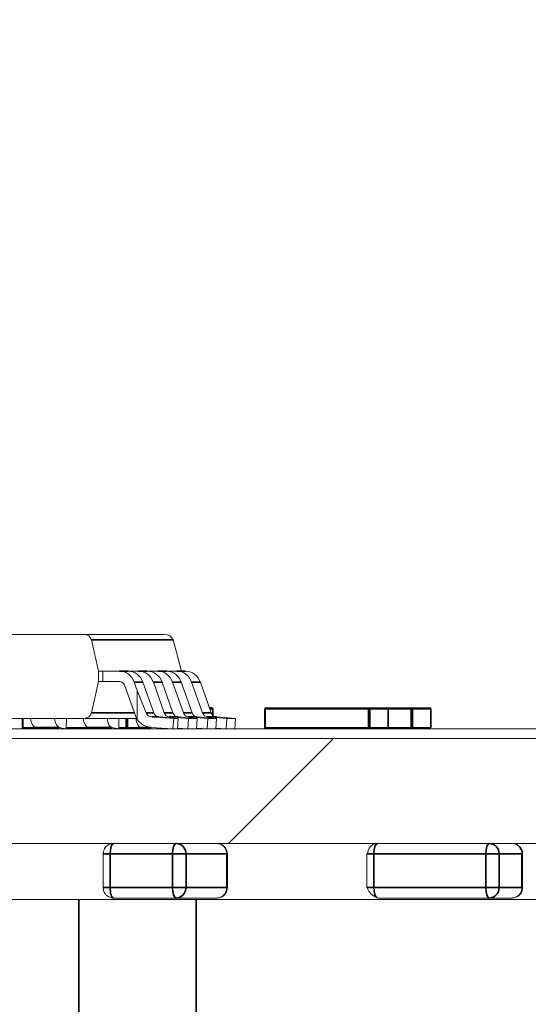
# Model space of a CAD drawing. Header units: millimetres. Extents: x 4 to 1188, y 1 to 840.
# Tile 162 of 256: x 709.05 to 710.09, y 493.4 to 495.41. Entities that reach past the tile are written whole.
import ezdxf

# ---------------------------------------------------------------- set-up
doc = ezdxf.new("R2010")
doc.units = ezdxf.units.MM
doc.layers.add('1', color=7, linetype='Continuous')
doc.styles.add('Arial Unicode MS', font='Arial Unicode MS')
doc.dimstyles.get("Standard").update_dxf_attribs({"dimtxt": 0.18, "dimasz": 0.18, "dimexe": 0.18, "dimexo": 0.0625, "dimgap": 0.09, "dimtad": 0, "dimtih": 1, "dimtoh": 1, "dimdec": 4, "dimzin": 0, "dimdsep": 46, "dimtxsty": 'Standard', "dimcen": 0.09, "dimadec": 0, "dimazin": 0, "dimtfac": 1, "dimtdec": 4, "dimtofl": 0, "dimtmove": 0, "dimatfit": 3, "dimfxl": 0, "dimtolj": 1, "dimtzin": 0, "dimarcsym": 0})

# ---------------------------------------------------------------- blocks, each defined once
blk = doc.blocks.new('_U46')
at = {"layer": '1', "color": 18, "lineweight": 35}
for p, q in [((686.8981, 499.3819), (667.741, 499.3819)), ((669.741, 499.3819), (669.741, 485.8009)), ((715.2372, 485.8009), (667.741, 485.8009))]:
    blk.add_line(p, q, dxfattribs=at)
at = {"layer": '1', "color": 18, "lineweight": 70}
for points in [[(669.741, 499.3819), (670.5169, 495.8819), (668.9651, 495.8819)], [(669.741, 485.8009), (668.9651, 489.3009), (670.5169, 489.3009)]]:
    blk.add_solid(points, dxfattribs=at)
at = {"layer": '1', "color": 18, "linetype": 'Continuous', "lineweight": 13, "insert": (669.2881, 490.5456), "char_height": 3, "attachment_point": 7, "rotation": 90, "line_spacing_factor": 1.047437, "style": 'Arial Unicode MS'}
blk.add_mtext('\\fArial Unicode MS|b0|i0;\\W1.0000;95', dxfattribs=at)

msp = doc.modelspace()

# ---------------------------------------------------------------- hatches: boundary and pattern name
at = {"layer": '1', "linetype": 'Continuous', "lineweight": 35}
h = msp.add_hatch(dxfattribs=at)
h.set_pattern_fill('ANSI31', color=154, scale=1.55, angle=-2.13e-14, style=0)
h.paths.add_polyline_path([(711.3588, 493.7283), (711.1694, 493.7283), (711.1694, 493.4612), (710.4552, 493.4612), (710.4552, 493.7283), (702.4647, 493.7283), (702.4647, 493.9426), (702.8824, 493.9426), (702.8824, 494.7997), (704.8217, 494.7997), (704.8217, 493.9426), (711.3588, 493.9426)], flags=0)
h = msp.add_hatch(dxfattribs=at)
h.set_pattern_fill('ANSI31', color=154, scale=1.55, angle=29.9848, style=0)
h.paths.add_polyline_path([(701.4744, 493.7283), (701.4744, 493.9624), (703.2528, 493.9624), (703.2528, 493.7283)], flags=0)
h.paths.add_polyline_path([(703.3888, 493.7283), (703.3888, 493.9624), (711.3588, 493.9624), (711.3588, 493.7283)], flags=0)
h.paths.add_polyline_path([(700.3763, 493.7283), (700.3763, 493.9624), (701.0681, 493.9624), (701.0681, 493.7283)], flags=0)

# ---------------------------------------------------------------- linework, layer by layer
at = {"layer": '1', "color": 154, "linetype": 'Continuous', "lineweight": 13}
for p, q in [((708.1788, 494.1552), (709.1844, 494.1552)), ((708.46, 494.1552), (709.348, 494.1552)), ((709.348, 494.1552), (709.1844, 494.1552)), ((709.1993, 494.1439), (709.2137, 494.0802)), ((709.3833, 494.0802), (709.3659, 494.1439)), ((709.2137, 494.0802), (709.2137, 494.0588)), ((709.2137, 494.0802), (709.2229, 494.0802)), ((709.2565, 494.0802), (709.2229, 494.0802)), ((709.2407, 494.0802), (709.2229, 494.0802)), ((709.2229, 494.0802), (709.2229, 494.0588)), ((709.2743, 494.0802), (709.2407, 494.0802)), ((709.2798, 494.0802), (709.262, 494.0802)), ((709.2956, 494.0802), (709.2743, 494.0802)), ((709.3134, 494.0802), (709.2798, 494.0802)), ((709.3189, 494.0802), (709.3011, 494.0802)), ((709.3347, 494.0802), (709.3134, 494.0802)), ((709.3524, 494.0802), (709.3189, 494.0802)), ((709.358, 494.0802), (709.3402, 494.0802)), ((709.3738, 494.0802), (709.3524, 494.0802)), ((709.3915, 494.0802), (709.358, 494.0802)), ((709.2137, 494.0588), (709.1993, 493.9951)), ((709.2229, 494.0588), (709.2137, 494.0588)), ((709.2565, 494.0588), (709.2229, 494.0588)), ((709.2678, 494.0505), (709.2901, 493.9874)), ((709.2928, 494.0407), (709.2867, 494.058)), ((709.3267, 493.995), (709.3044, 494.058)), ((709.348, 493.995), (709.3258, 494.058)), ((709.3658, 493.995), (709.3435, 494.058)), ((709.3871, 493.995), (709.3648, 494.058)), ((709.4049, 493.995), (709.3826, 494.058)), ((709.4262, 493.995), (709.4039, 494.058)), ((709.4439, 493.995), (709.4217, 494.058)), ((709.2928, 493.9816), (709.2928, 494.0407)), ((709.2928, 494.0407), (709.3111, 493.995)), ((709.4403, 494.0052), (709.4452, 494.0052)), ((709.4473, 494.0031), (709.4474, 494.0031)), ((709.4474, 493.9897), (709.4474, 494.0031)), ((709.5526, 494.0031), (709.5526, 493.9645)), ((709.7655, 494.0052), (709.5547, 494.0052)), ((709.6496, 494.0055), (709.6467, 494.0055)), ((709.6493, 494.0055), (709.6493, 494.0055)), ((709.6496, 494.0052), (709.6496, 494.0055)), ((709.6524, 494.0055), (709.6512, 494.0055)), ((709.6545, 494.0055), (709.6537, 494.0055)), ((709.6573, 494.0055), (709.6556, 494.0055)), ((709.6582, 494.0052), (709.6582, 494.0055)), ((709.6625, 494.0055), (709.6598, 494.0055)), ((709.6606, 494.0052), (709.6606, 494.0055)), ((709.6642, 494.0055), (709.6618, 494.0055)), ((709.6618, 494.0052), (709.6618, 494.0055)), ((709.6624, 494.0055), (709.6654, 494.0055)), ((709.6625, 494.0052), (709.6625, 494.0055)), ((709.6652, 494.0055), (709.6642, 494.0055)), ((709.6754, 494.0055), (709.6728, 494.0055)), ((709.6738, 494.0055), (709.6754, 494.0055)), ((709.678, 494.0055), (709.6746, 494.0055)), ((709.6746, 494.0052), (709.6746, 494.0055)), ((709.6754, 494.0055), (709.6754, 494.0052)), ((709.6761, 494.0055), (709.6756, 494.0055)), ((709.6795, 494.0055), (709.677, 494.0055)), ((709.6796, 494.0055), (709.6807, 494.0055)), ((709.6796, 494.0052), (709.6807, 494.0052)), ((709.6811, 494.0052), (709.6811, 494.0055)), ((709.6869, 494.0055), (709.6888, 494.0055)), ((709.6912, 494.0055), (709.6882, 494.0055)), ((709.6882, 494.0052), (709.6882, 494.0055)), ((709.7365, 494.0055), (709.7336, 494.0055)), ((709.7367, 494.0055), (709.7362, 494.0055)), ((709.7365, 494.0052), (709.7365, 494.0055)), ((709.7393, 494.0055), (709.738, 494.0055)), ((709.7414, 494.0055), (709.7406, 494.0055)), ((709.7442, 494.0055), (709.7425, 494.0055)), ((709.7451, 494.0052), (709.7451, 494.0055)), ((709.7494, 494.0055), (709.7467, 494.0055)), ((709.7475, 494.0052), (709.7475, 494.0055)), ((709.7511, 494.0055), (709.7487, 494.0055)), ((709.7487, 494.0052), (709.7487, 494.0055)), ((709.7493, 494.0055), (709.7522, 494.0055)), ((709.7494, 494.0052), (709.7494, 494.0055)), ((709.752, 494.0055), (709.7511, 494.0055)), ((709.7622, 494.0055), (709.7597, 494.0055)), ((709.7607, 494.0055), (709.7622, 494.0055)), ((709.7649, 494.0055), (709.7615, 494.0055)), ((709.7615, 494.0052), (709.7615, 494.0055)), ((709.7622, 494.0055), (709.7622, 494.0052)), ((709.763, 494.0055), (709.7624, 494.0055)), ((709.7664, 494.0055), (709.7638, 494.0055)), ((709.8524, 494.0052), (709.7655, 494.0052)), ((709.8031, 494.0052), (709.7655, 494.0052)), ((709.7665, 494.0055), (709.7676, 494.0055)), ((709.7665, 494.0052), (709.7676, 494.0052)), ((709.768, 494.0052), (709.768, 494.0055)), ((709.7738, 494.0055), (709.7756, 494.0055)), ((709.778, 494.0055), (709.7751, 494.0055)), ((709.7751, 494.0052), (709.7751, 494.0055)), ((709.8053, 493.9645), (709.8053, 494.0031)), ((709.89, 494.0052), (709.8524, 494.0052)), ((709.8921, 493.9645), (709.8921, 494.0031)), ((709.1844, 493.9838), (708.1788, 493.9838)), ((709.0582, 493.9838), (709.0582, 493.9645)), ((709.1483, 493.9837), (709.1478, 493.9624)), ((709.1481, 493.9838), (709.1483, 493.9837)), ((709.2916, 493.9838), (709.1844, 493.9838)), ((709.2557, 493.9837), (709.2552, 493.9624)), ((709.2555, 493.9838), (709.2557, 493.9837)), ((709.2901, 493.9874), (709.2928, 493.9816)), ((709.3229, 493.9867), (709.3673, 493.9837)), ((709.3764, 493.9837), (709.3371, 493.9867)), ((709.3977, 493.9837), (709.3585, 493.9867)), ((709.3673, 493.9837), (709.3657, 493.9624)), ((709.3673, 493.9837), (709.3764, 493.9837)), ((709.375, 493.9624), (709.3764, 493.9837)), ((709.4154, 493.9837), (709.3762, 493.9867)), ((709.3963, 493.9624), (709.3977, 493.9837)), ((709.4368, 493.9837), (709.3976, 493.9867)), ((709.3977, 493.9837), (709.4154, 493.9837)), ((709.414, 493.9624), (709.4154, 493.9837)), ((709.4545, 493.9837), (709.4153, 493.9867)), ((709.4354, 493.9624), (709.4368, 493.9837)), ((709.4759, 493.9837), (709.4366, 493.9867)), ((709.4368, 493.9837), (709.4545, 493.9837)), ((709.4531, 493.9624), (709.4545, 493.9837)), ((709.4936, 493.9837), (709.4544, 493.9867)), ((709.4744, 493.9624), (709.4759, 493.9837)), ((709.4759, 493.9837), (709.4936, 493.9837)), ((709.4922, 493.9624), (709.4936, 493.9837)), ((703.3888, 493.9624), (711.3588, 493.9624)), ((709.099, 493.9624), (709.0847, 493.9653)), ((709.1478, 493.9624), (709.1335, 493.9653)), ((709.2064, 493.9624), (709.1921, 493.9653)), ((709.2552, 493.9624), (709.2409, 493.9653)), ((709.3138, 493.9624), (709.2995, 493.9653)), ((709.3087, 493.9624), (709.3102, 493.9631)), ((709.3657, 493.9624), (709.3213, 493.9653)), ((709.3626, 493.9624), (709.3611, 493.9627)), ((709.3626, 493.9626), (709.3626, 493.9624)), ((709.3751, 493.9639), (709.3963, 493.9624)), ((709.4141, 493.9639), (709.4354, 493.9624)), ((709.4532, 493.9639), (709.4744, 493.9624)), ((709.8051, 493.9645), (709.8053, 493.9645)), ((709.892, 493.9645), (709.8921, 493.9645)), ((704.8217, 493.9426), (711.3588, 493.9426)), ((710.4552, 493.7283), (702.4647, 493.7283)), ((711.3588, 493.7283), (703.3888, 493.7283)), ((709.2234, 493.7069), (709.2234, 493.6383)), ((709.4768, 493.6383), (709.4768, 493.7069)), ((709.7616, 493.7069), (709.7616, 493.6383)), ((710.0791, 493.6383), (710.0791, 493.7069)), ((709.4766, 493.6352), (709.4768, 493.6383)), ((709.7616, 493.6383), (709.7621, 493.6383)), ((709.1735, 493.614), (708.983, 493.614)), ((709.1735, 493.614), (709.4131, 493.614)), ((709.2448, 493.6169), (709.3723, 493.6169)), ((709.2756, 493.6169), (709.2756, 493.6166)), ((709.2756, 493.6166), (709.28, 493.6166)), ((709.28, 493.6169), (709.28, 493.6166)), ((709.28, 493.6166), (709.2847, 493.6166)), ((709.2847, 493.6169), (709.2847, 493.6166)), ((709.2847, 493.6166), (709.2942, 493.6166)), ((709.289, 493.6166), (709.2972, 493.6166)), ((709.2922, 493.6169), (709.2918, 493.6169)), ((709.2922, 493.6166), (709.2918, 493.6166)), ((709.2935, 493.6166), (709.2941, 493.6166)), ((709.2941, 493.6169), (709.2941, 493.6166)), ((709.2971, 493.6166), (709.3031, 493.6166)), ((709.2972, 493.6169), (709.2972, 493.6166)), ((709.2994, 493.6166), (709.3005, 493.6166)), ((709.3014, 493.6166), (709.3014, 493.6166)), ((709.3018, 493.6169), (709.3016, 493.6169)), ((709.3018, 493.6166), (709.3016, 493.6166)), ((709.3057, 493.6166), (709.3101, 493.6166)), ((709.3062, 493.6169), (709.3062, 493.6166)), ((709.3116, 493.6166), (709.3085, 493.6166)), ((709.3101, 493.6169), (709.3096, 493.6169)), ((709.3101, 493.6166), (709.3096, 493.6166)), ((709.3115, 493.6169), (709.312, 493.6169)), ((709.3117, 493.6166), (709.3183, 493.6166)), ((709.3136, 493.6166), (709.3136, 493.6169)), ((709.3136, 493.6166), (709.3144, 493.6166)), ((709.3156, 493.6166), (709.315, 493.6166)), ((709.3229, 493.6166), (709.3156, 493.6166)), ((709.3191, 493.6169), (709.3195, 493.6169)), ((709.3191, 493.6166), (709.3195, 493.6166)), ((709.3237, 493.6169), (709.3226, 493.6169)), ((709.3237, 493.6166), (709.3226, 493.6166)), ((709.3231, 493.6169), (709.3231, 493.6166)), ((709.3231, 493.6166), (709.3239, 493.6166)), ((709.3292, 493.6166), (709.3245, 493.6166)), ((709.3328, 493.6169), (709.3328, 493.6166)), ((709.3328, 493.6166), (709.3336, 493.6166)), ((709.3723, 493.6169), (709.4554, 493.6169)), ((710.4554, 493.614), (709.4131, 493.614)), ((709.7803, 493.6185), (709.7831, 493.6169)), ((709.7831, 493.6169), (710.0113, 493.6169)), ((709.8892, 493.6166), (709.8898, 493.6166)), ((709.8898, 493.6169), (709.8898, 493.6166)), ((709.8937, 493.6169), (709.8944, 493.6169)), ((709.8937, 493.6166), (709.8944, 493.6166)), ((709.897, 493.6166), (709.897, 493.6169)), ((709.9112, 493.6169), (709.9112, 493.6166)), ((709.9112, 493.6166), (709.9134, 493.6166)), ((709.9134, 493.6169), (709.9134, 493.6166)), ((709.9134, 493.6166), (709.9163, 493.6166)), ((709.9161, 493.6166), (709.9232, 493.6166)), ((709.9163, 493.6169), (709.9163, 493.6166)), ((709.9229, 493.6166), (709.9206, 493.6166)), ((709.9229, 493.6166), (709.9229, 493.6169)), ((709.9232, 493.6169), (709.9232, 493.6166)), ((709.9321, 493.6166), (709.9321, 493.6169)), ((709.9406, 493.6169), (709.9406, 493.6166)), ((709.9406, 493.6166), (709.9429, 493.6166)), ((709.9417, 493.6166), (709.9497, 493.6166)), ((709.9469, 493.6169), (709.9464, 493.6169)), ((709.9469, 493.6166), (709.9464, 493.6166)), ((709.9469, 493.6166), (709.9469, 493.6169)), ((709.9495, 493.6169), (709.949, 493.6169)), ((709.9497, 493.6169), (709.9497, 493.6166)), ((709.9538, 493.6169), (709.9535, 493.6169)), ((709.9538, 493.6166), (709.9535, 493.6166)), ((709.9602, 493.6166), (709.9538, 493.6166)), ((709.9602, 493.6166), (709.9561, 493.6166)), ((709.9602, 493.6169), (709.9607, 493.6169)), ((709.9602, 493.6166), (709.9607, 493.6166)), ((709.9646, 493.6166), (709.961, 493.6166)), ((709.9645, 493.6169), (709.9648, 493.6169)), ((709.9645, 493.6166), (709.9648, 493.6166)), ((709.9646, 493.6166), (709.9646, 493.6169)), ((709.9646, 493.6166), (709.9653, 493.6166)), ((709.969, 493.6169), (709.969, 493.6166)), ((709.969, 493.6166), (709.9695, 493.6166)), ((710.0113, 493.6169), (710.0577, 493.6169))]:
    msp.add_line(p, q, dxfattribs=at)
at = {"layer": '1', "color": 154, "linetype": 'Continuous', "lineweight": 35}
for p, q in [((709.1993, 494.1439), (709.3659, 494.1439)), ((709.2565, 494.0802), (709.2743, 494.0802)), ((709.2956, 494.0802), (709.3134, 494.0802)), ((709.3347, 494.0802), (709.3524, 494.0802)), ((709.3738, 494.0802), (709.3915, 494.0802)), ((709.2867, 494.058), (709.3044, 494.058)), ((709.3258, 494.058), (709.3435, 494.058)), ((709.3648, 494.058), (709.3826, 494.058)), ((709.4039, 494.058), (709.4217, 494.058)), ((709.4452, 494.0052), (709.4403, 494.0052)), ((709.4411, 494.0031), (709.4473, 494.0031)), ((709.4473, 494.0031), (709.4473, 493.9898)), ((709.554, 494.0031), (709.5526, 494.0031)), ((709.554, 494.0031), (709.7648, 494.0031)), ((709.554, 493.9645), (709.554, 494.0031)), ((709.7648, 494.0031), (709.7675, 494.0031)), ((709.7648, 494.0031), (709.7648, 493.9645)), ((709.7675, 494.0031), (709.8051, 494.0031)), ((709.7675, 493.9645), (709.7675, 494.0031)), ((709.8051, 494.0031), (709.8053, 494.0031)), ((709.8051, 494.0031), (709.8051, 493.9645)), ((709.8053, 494.0031), (709.8516, 494.0031)), ((709.8516, 494.0031), (709.8544, 494.0031)), ((709.8516, 494.0031), (709.8516, 493.9645)), ((709.8544, 493.9645), (709.8544, 494.0031)), ((709.8544, 494.0031), (709.892, 494.0031)), ((709.892, 494.0031), (709.8921, 494.0031)), ((709.892, 494.0031), (709.892, 493.9645)), ((709.0596, 493.9645), (709.0596, 493.9838)), ((709.2873, 493.9951), (709.1993, 493.9951)), ((709.2704, 493.9838), (709.2704, 493.9645)), ((709.2731, 493.9645), (709.2731, 493.9838)), ((709.3111, 493.995), (709.3267, 493.995)), ((709.3371, 493.9867), (709.3229, 493.9867)), ((709.348, 493.995), (709.3658, 493.995)), ((709.3762, 493.9867), (709.3585, 493.9867)), ((709.3871, 493.995), (709.4049, 493.995)), ((709.4153, 493.9867), (709.3976, 493.9867)), ((709.4262, 493.995), (709.4439, 493.995)), ((709.4544, 493.9867), (709.4366, 493.9867)), ((709.0596, 493.9645), (709.0582, 493.9645)), ((709.0885, 493.9645), (709.0596, 493.9645)), ((709.0847, 493.9653), (709.1335, 493.9653)), ((709.1959, 493.9645), (709.1479, 493.9645)), ((709.1921, 493.9653), (709.2409, 493.9653)), ((709.2704, 493.9645), (709.2552, 493.9645)), ((709.2731, 493.9645), (709.2704, 493.9645)), ((709.3033, 493.9645), (709.2731, 493.9645)), ((709.2995, 493.9653), (709.3213, 493.9653)), ((709.554, 493.9645), (709.5526, 493.9645)), ((709.7648, 493.9645), (709.554, 493.9645)), ((709.7675, 493.9645), (709.7648, 493.9645)), ((709.8051, 493.9645), (709.7675, 493.9645)), ((709.8516, 493.9645), (709.8053, 493.9645)), ((709.8544, 493.9645), (709.8516, 493.9645)), ((709.892, 493.9645), (709.8544, 493.9645)), ((709.2234, 493.7069), (709.2375, 493.7069)), ((709.2375, 493.7069), (709.365, 493.7069)), ((709.2375, 493.6383), (709.2375, 493.7069)), ((709.365, 493.7069), (709.3925, 493.7069)), ((709.365, 493.7069), (709.365, 493.6383)), ((709.3925, 493.7069), (709.4755, 493.7069)), ((709.3925, 493.6383), (709.3925, 493.7069)), ((709.4768, 493.7069), (709.4755, 493.7069)), ((709.4755, 493.7069), (709.4755, 493.6383)), ((709.7616, 493.7069), (709.7757, 493.7069)), ((709.7757, 493.7069), (710.004, 493.7069)), ((709.7757, 493.6383), (709.7757, 493.7069)), ((710.004, 493.7069), (710.004, 493.6383)), ((710.004, 493.7069), (710.0314, 493.7069)), ((710.0314, 493.7069), (710.0778, 493.7069)), ((710.0314, 493.6383), (710.0314, 493.7069)), ((710.0791, 493.7069), (710.0778, 493.7069)), ((710.0778, 493.7069), (710.0778, 493.6383)), ((709.2234, 493.6383), (709.2375, 493.6383)), ((709.365, 493.6383), (709.2375, 493.6383)), ((709.365, 493.6383), (709.3925, 493.6383)), ((709.4755, 493.6383), (709.3925, 493.6383)), ((709.4768, 493.6383), (709.4755, 493.6383)), ((709.7621, 493.6383), (709.7757, 493.6383)), ((710.004, 493.6383), (709.7757, 493.6383)), ((710.004, 493.6383), (710.0314, 493.6383)), ((710.0778, 493.6383), (710.0314, 493.6383)), ((710.0791, 493.6383), (710.0778, 493.6383)), ((709.1735, 493.3283), (709.1735, 493.614)), ((709.4131, 493.614), (709.4131, 493.3283))]:
    msp.add_line(p, q, dxfattribs=at)
at = {"layer": '1', "color": 154, "linetype": 'Continuous', "lineweight": 13}
for centre, major_axis, ratio, start_param, end_param in [((709.1844, 494.1409), (0.0152, 0), 0.939693, 0.209439, 1.570796), ((709.348, 494.1409), (-0.0183, 0), 0.780206, 3.351032, 4.712389), ((709.2565, 494.0459), (0, -0.0343), 0.939693, 1.930152, 3.141593), ((709.2743, 494.0459), (0, -0.0343), 0.939693, 1.930152, 3.141593), ((709.2956, 494.0459), (0, -0.0343), 0.939693, 1.930152, 3.141593), ((709.3134, 494.0459), (0, -0.0343), 0.939693, 1.930152, 3.141593), ((709.3347, 494.0459), (0, -0.0343), 0.939693, 1.930152, 3.141593), ((709.3524, 494.0459), (0, -0.0343), 0.939693, 1.930152, 3.141593), ((709.3738, 494.0459), (0, -0.0343), 0.939693, 1.930152, 3.141593), ((709.3915, 494.0459), (0, -0.0343), 0.939693, 1.930152, 3.141593), ((709.2565, 494.0459), (0, 0.0129), 0.939693, 5.071744, 6.283185), ((709.4452, 494.0031), (0, -0.00214), 0.939693, 1.570796, 3.141593), ((709.5547, 494.0031), (0, 0.00214), 0.939693, 0, 1.570796), ((709.7655, 494.0031), (0, 0.00214), 0.939693, 4.712389, 6.283185), ((709.8031, 494.0031), (0, -0.00214), 0.939693, 1.570796, 3.141593), ((709.8524, 494.0031), (0, 0.00214), 0.939693, 4.712389, 6.283185), ((709.89, 494.0031), (0, -0.00214), 0.939693, 1.570796, 3.141593), ((709.0855, 493.9995), (0, -0.0343), 0.34202, 5.187762, 6.213372), ((709.1344, 493.9995), (0, -0.0343), 0.34202, 5.187762, 6.213372), ((709.1929, 493.9995), (0, -0.0343), 0.34202, 5.187762, 6.213372), ((709.1844, 493.9981), (-0.0152, 0), 0.939693, 1.570796, 2.932153), ((709.2417, 493.9995), (0, -0.0343), 0.34202, 5.187762, 6.213372), ((709.3003, 493.9995), (0, -0.0343), 0.34202, 5.187762, 6.213372), ((709.3239, 493.9995), (0.0137, 0), 0.939693, 3.500948, 4.642576), ((709.338, 493.9995), (0, 0.0129), 0.939693, 1.930152, 3.071779), ((709.3593, 493.9995), (0, 0.0129), 0.939693, 1.930152, 3.071779), ((709.3771, 493.9995), (0, 0.0129), 0.939693, 1.930152, 3.071779), ((709.3984, 493.9995), (0, 0.0129), 0.939693, 1.930152, 3.071779), ((709.4162, 493.9995), (0, 0.0129), 0.939693, 1.930152, 3.071779), ((709.4375, 493.9995), (0, 0.0129), 0.939693, 1.930152, 3.071779), ((709.4553, 493.9995), (0, 0.0129), 0.939693, 1.930152, 3.071779), ((709.0603, 493.9645), (0, 0.00214), 0.939693, 1.570796, 3.141593), ((709.2711, 493.9645), (0, 0.00214), 0.939693, 3.141593, 4.712389), ((709.3239, 493.9995), (0.0365, 0), 0.939693, 3.691691, 4.642576), ((709.5547, 493.9645), (0, 0.00214), 0.939693, 1.570796, 3.141593), ((709.7655, 493.9645), (0, 0.00214), 0.939693, 3.141593, 4.712389), ((709.8031, 493.9645), (0, -0.00214), 0.939693, 0, 1.570796), ((709.8524, 493.9645), (0, 0.00214), 0.939693, 3.141593, 4.712389), ((709.89, 493.9645), (0, -0.00214), 0.939693, 0, 1.570796), ((709.4554, 493.7069), (0, -0.0214), 0.939693, 1.570796, 3.141593), ((709.7831, 493.7069), (0, 0.0214), 0.939693, 0, 1.570796), ((710.0577, 493.7069), (0, -0.0214), 0.939693, 1.570796, 3.141593), ((709.4554, 493.6383), (0, -0.0214), 0.939693, 0, 1.570796), ((710.0577, 493.6383), (0, -0.0214), 0.939693, 0, 1.570796)]:
    msp.add_ellipse(centre, major_axis=major_axis, ratio=ratio, start_param=start_param, end_param=end_param, dxfattribs=at)
at = {"layer": '1', "color": 154, "linetype": 'Continuous', "lineweight": 35}
for centre, major_axis, ratio, start_param, end_param in [((709.5547, 494.0031), (0, 0.00214), 0.34202, 0, 1.570796), ((709.7655, 494.0031), (0, -0.00214), 0.34202, 3.141593, 4.712389), ((709.8524, 494.0031), (0, -0.00214), 0.34202, 3.141593, 4.712389), ((709.0603, 493.9645), (0, 0.00214), 0.34202, 1.570796, 3.141593), ((709.2711, 493.9645), (0, -0.00214), 0.34202, 4.712389, 6.283185), ((709.5547, 493.9645), (0, 0.00214), 0.34202, 1.570796, 3.141593), ((709.7655, 493.9645), (0, -0.00214), 0.34202, 4.712389, 6.283185), ((709.8524, 493.9645), (0, -0.00214), 0.34202, 4.712389, 6.283185), ((709.2448, 493.7069), (0, 0.0214), 0.34202, 0, 1.570796), ((709.3723, 493.7069), (0, -0.0214), 0.34202, 3.141593, 4.712389), ((709.3723, 493.7069), (0, 0.0214), 0.939693, 4.712389, 6.283185), ((709.7831, 493.7069), (0, 0.0214), 0.34202, 0, 1.570796), ((710.0113, 493.7069), (0, -0.0214), 0.34202, 3.141593, 4.712389), ((710.0113, 493.7069), (0, 0.0214), 0.939693, 4.712389, 6.283185), ((709.2448, 493.6383), (0, 0.0214), 0.34202, 1.570796, 3.141593), ((709.3723, 493.6383), (0, -0.0214), 0.34202, 4.712389, 6.283185), ((709.3723, 493.6383), (0, 0.0214), 0.939693, 3.141593, 4.712389), ((709.7831, 493.6383), (0, 0.0214), 0.34202, 1.570796, 2.748673), ((710.0113, 493.6383), (0, -0.0214), 0.34202, 4.712389, 6.283185), ((710.0113, 493.6383), (0, 0.0214), 0.939693, 3.141593, 4.712389)]:
    msp.add_ellipse(centre, major_axis=major_axis, ratio=ratio, start_param=start_param, end_param=end_param, dxfattribs=at)
at = {"layer": '1', "color": 154, "linetype": 'Continuous', "lineweight": 13}
for points, knots in [([(709.6582, 494.0055), (709.6581, 494.0055), (709.6578, 494.0055), (709.6573, 494.0055), (709.6568, 494.0055), (709.6562, 494.0055), (709.6557, 494.0055), (709.6552, 494.0055), (709.6546, 494.0055), (709.6541, 494.0055), (709.6535, 494.0055), (709.6529, 494.0055), (709.6524, 494.0055), (709.6518, 494.0055), (709.6513, 494.0055), (709.6507, 494.0055), (709.6502, 494.0055), (709.6498, 494.0055), (709.6496, 494.0055)], [0, 0, 0, 0, 0.091225, 0.177914, 0.259697, 0.336779, 0.409804, 0.478609, 0.544088, 0.605766, 0.664021, 0.718355, 0.768591, 0.816722, 0.863055, 0.908208, 0.953971, 1, 1, 1, 1]), ([(709.6553, 494.0055), (709.6551, 494.0055), (709.6546, 494.0055), (709.6539, 494.0055), (709.6531, 494.0055), (709.6525, 494.0055), (709.652, 494.0055), (709.6516, 494.0055), (709.6513, 494.0055), (709.651, 494.0055), (709.6507, 494.0055), (709.6504, 494.0055), (709.6501, 494.0055), (709.6499, 494.0055), (709.6499, 494.0055)], [0, 0, 0, 0, 0.093799, 0.188392, 0.290003, 0.402222, 0.463153, 0.526712, 0.592954, 0.664831, 0.740162, 0.821342, 0.9079, 1, 1, 1, 1]), ([(709.6606, 494.0055), (709.6605, 494.0055), (709.6602, 494.0055), (709.6598, 494.0055), (709.6593, 494.0055), (709.6589, 494.0055), (709.6585, 494.0055), (709.658, 494.0055), (709.6576, 494.0055), (709.6571, 494.0055), (709.6564, 494.0055), (709.6557, 494.0055), (709.655, 494.0055), (709.6547, 494.0055), (709.6545, 494.0055)], [0, 0, 0, 0, 0.04931, 0.097438, 0.144473, 0.193038, 0.242821, 0.295407, 0.351784, 0.413136, 0.54495, 0.684635, 0.836127, 1, 1, 1, 1]), ([(709.6556, 494.0055), (709.6556, 494.0055), (709.6554, 494.0055), (709.6553, 494.0055), (709.6553, 494.0055)], [0, 0, 0, 0, 0.562851, 1, 1, 1, 1]), ([(709.6618, 494.0055), (709.6619, 494.0055), (709.662, 494.0055), (709.6622, 494.0055), (709.6623, 494.0055), (709.6624, 494.0055), (709.6624, 494.0055), (709.6625, 494.0055), (709.6624, 494.0055), (709.6624, 494.0055), (709.6623, 494.0055), (709.6622, 494.0055), (709.662, 494.0055), (709.6618, 494.0055), (709.6616, 494.0055), (709.6613, 494.0055), (709.661, 494.0055), (709.6607, 494.0055), (709.6606, 494.0055)], [0, 0, 0, 0, 0.103069, 0.198581, 0.288104, 0.369261, 0.444795, 0.512889, 0.575174, 0.631288, 0.682404, 0.731175, 0.77647, 0.820426, 0.863811, 0.908278, 0.952771, 1, 1, 1, 1]), ([(709.6746, 494.0055), (709.6745, 494.0055), (709.6741, 494.0055), (709.6736, 494.0055), (709.673, 494.0055), (709.6725, 494.0055), (709.672, 494.0055), (709.6714, 494.0055), (709.6709, 494.0055), (709.6704, 494.0055), (709.6699, 494.0055), (709.6694, 494.0055), (709.6689, 494.0055), (709.6684, 494.0055), (709.6679, 494.0055), (709.6674, 494.0055), (709.6669, 494.0055), (709.6664, 494.0055), (709.6659, 494.0055), (709.6654, 494.0055), (709.665, 494.0055), (709.6645, 494.0055), (709.664, 494.0055), (709.6635, 494.0055), (709.663, 494.0055), (709.6627, 494.0055), (709.6625, 494.0055)], [0, 0, 0, 0, 0.074506, 0.1459, 0.213486, 0.277294, 0.338042, 0.395064, 0.448741, 0.499113, 0.546571, 0.591094, 0.632898, 0.672215, 0.708563, 0.743033, 0.77464, 0.804496, 0.832142, 0.858512, 0.883407, 0.907258, 0.930302, 0.953206, 0.976284, 1, 1, 1, 1]), ([(709.6654, 494.0055), (709.6656, 494.0055), (709.6661, 494.0055), (709.6668, 494.0055), (709.6674, 494.0055), (709.6681, 494.0055), (709.6687, 494.0055), (709.6692, 494.0055), (709.6698, 494.0055), (709.6703, 494.0055), (709.6708, 494.0055), (709.6713, 494.0055), (709.6717, 494.0055), (709.6722, 494.0055), (709.6726, 494.0055), (709.673, 494.0055), (709.6734, 494.0055), (709.6737, 494.0055), (709.6738, 494.0055)], [0, 0, 0, 0, 0.134304, 0.256525, 0.366719, 0.464931, 0.551292, 0.626348, 0.689472, 0.74197, 0.786669, 0.826719, 0.862416, 0.894181, 0.923266, 0.950058, 0.975127, 1, 1, 1, 1]), ([(709.6811, 494.0055), (709.6809, 494.0055), (709.6804, 494.0055), (709.6797, 494.0055), (709.6789, 494.0055), (709.6782, 494.0055), (709.6775, 494.0055), (709.6768, 494.0055), (709.676, 494.0055), (709.6756, 494.0055), (709.6754, 494.0055)], [0, 0, 0, 0, 0.16287, 0.309908, 0.444611, 0.566631, 0.67929, 0.787329, 0.892674, 1, 1, 1, 1]), ([(709.6853, 494.0055), (709.6851, 494.0055), (709.6846, 494.0055), (709.6838, 494.0055), (709.683, 494.0055), (709.6822, 494.0055), (709.6815, 494.0055), (709.6808, 494.0055), (709.6801, 494.0055), (709.6797, 494.0055), (709.6795, 494.0055)], [0, 0, 0, 0, 0.175284, 0.3323, 0.472555, 0.59864, 0.711841, 0.814222, 0.907964, 1, 1, 1, 1]), ([(709.6807, 494.0055), (709.6808, 494.0055), (709.681, 494.0055), (709.6814, 494.0055), (709.6817, 494.0055), (709.6821, 494.0055), (709.6825, 494.0055), (709.6828, 494.0055), (709.6832, 494.0055), (709.6836, 494.0055), (709.6841, 494.0055), (709.6845, 494.0055), (709.6849, 494.0055), (709.6853, 494.0055), (709.6857, 494.0055), (709.6861, 494.0055), (709.6865, 494.0055), (709.6868, 494.0055), (709.6869, 494.0055)], [0, 0, 0, 0, 0.094078, 0.183743, 0.267612, 0.347327, 0.423187, 0.49364, 0.560755, 0.623644, 0.682206, 0.735895, 0.785138, 0.830371, 0.873588, 0.915689, 0.956941, 1, 1, 1, 1]), ([(709.6882, 494.0055), (709.6879, 494.0055), (709.6873, 494.0055), (709.6864, 494.0055), (709.6856, 494.0055), (709.6847, 494.0055), (709.6838, 494.0055), (709.6829, 494.0055), (709.682, 494.0055), (709.6814, 494.0055), (709.6811, 494.0055)], [0, 0, 0, 0, 0.16399, 0.316279, 0.457451, 0.587187, 0.706146, 0.814209, 0.912106, 1, 1, 1, 1]), ([(709.7451, 494.0055), (709.7449, 494.0055), (709.7446, 494.0055), (709.7441, 494.0055), (709.7436, 494.0055), (709.7431, 494.0055), (709.7426, 494.0055), (709.742, 494.0055), (709.7415, 494.0055), (709.7409, 494.0055), (709.7404, 494.0055), (709.7398, 494.0055), (709.7392, 494.0055), (709.7387, 494.0055), (709.7381, 494.0055), (709.7376, 494.0055), (709.737, 494.0055), (709.7367, 494.0055), (709.7365, 494.0055)], [0, 0, 0, 0, 0.091225, 0.177914, 0.259697, 0.336779, 0.409804, 0.478609, 0.544088, 0.605766, 0.664021, 0.718355, 0.768591, 0.816722, 0.863055, 0.908208, 0.953971, 1, 1, 1, 1]), ([(709.7422, 494.0055), (709.7419, 494.0055), (709.7415, 494.0055), (709.7407, 494.0055), (709.74, 494.0055), (709.7394, 494.0055), (709.7389, 494.0055), (709.7385, 494.0055), (709.7382, 494.0055), (709.7378, 494.0055), (709.7375, 494.0055), (709.7373, 494.0055), (709.737, 494.0055), (709.7368, 494.0055), (709.7367, 494.0055)], [0, 0, 0, 0, 0.093799, 0.188392, 0.290003, 0.402222, 0.463153, 0.526712, 0.592954, 0.664831, 0.740162, 0.821342, 0.9079, 1, 1, 1, 1]), ([(709.7475, 494.0055), (709.7474, 494.0055), (709.7471, 494.0055), (709.7466, 494.0055), (709.7462, 494.0055), (709.7458, 494.0055), (709.7453, 494.0055), (709.7449, 494.0055), (709.7445, 494.0055), (709.7439, 494.0055), (709.7433, 494.0055), (709.7425, 494.0055), (709.7419, 494.0055), (709.7415, 494.0055), (709.7414, 494.0055)], [0, 0, 0, 0, 0.04931, 0.097438, 0.144473, 0.193038, 0.242821, 0.295407, 0.351784, 0.413136, 0.54495, 0.684635, 0.836127, 1, 1, 1, 1]), ([(709.7425, 494.0055), (709.7424, 494.0055), (709.7423, 494.0055), (709.7422, 494.0055), (709.7422, 494.0055)], [0, 0, 0, 0, 0.562851, 1, 1, 1, 1]), ([(709.7487, 494.0055), (709.7488, 494.0055), (709.7489, 494.0055), (709.749, 494.0055), (709.7492, 494.0055), (709.7492, 494.0055), (709.7493, 494.0055), (709.7493, 494.0055), (709.7493, 494.0055), (709.7493, 494.0055), (709.7492, 494.0055), (709.7491, 494.0055), (709.7489, 494.0055), (709.7487, 494.0055), (709.7485, 494.0055), (709.7482, 494.0055), (709.7479, 494.0055), (709.7476, 494.0055), (709.7475, 494.0055)], [0, 0, 0, 0, 0.103069, 0.198581, 0.288104, 0.369261, 0.444795, 0.512889, 0.575174, 0.631288, 0.682404, 0.731175, 0.77647, 0.820426, 0.863811, 0.908278, 0.952771, 1, 1, 1, 1]), ([(709.7615, 494.0055), (709.7613, 494.0055), (709.761, 494.0055), (709.7604, 494.0055), (709.7599, 494.0055), (709.7594, 494.0055), (709.7588, 494.0055), (709.7583, 494.0055), (709.7578, 494.0055), (709.7573, 494.0055), (709.7568, 494.0055), (709.7563, 494.0055), (709.7558, 494.0055), (709.7553, 494.0055), (709.7548, 494.0055), (709.7543, 494.0055), (709.7538, 494.0055), (709.7533, 494.0055), (709.7528, 494.0055), (709.7523, 494.0055), (709.7518, 494.0055), (709.7513, 494.0055), (709.7509, 494.0055), (709.7504, 494.0055), (709.7499, 494.0055), (709.7496, 494.0055), (709.7494, 494.0055)], [0, 0, 0, 0, 0.074506, 0.1459, 0.213486, 0.277294, 0.338042, 0.395064, 0.448741, 0.499113, 0.546571, 0.591094, 0.632898, 0.672215, 0.708563, 0.743033, 0.77464, 0.804496, 0.832142, 0.858512, 0.883407, 0.907258, 0.930302, 0.953206, 0.976284, 1, 1, 1, 1]), ([(709.7522, 494.0055), (709.7525, 494.0055), (709.7529, 494.0055), (709.7536, 494.0055), (709.7543, 494.0055), (709.7549, 494.0055), (709.7556, 494.0055), (709.7561, 494.0055), (709.7567, 494.0055), (709.7572, 494.0055), (709.7577, 494.0055), (709.7581, 494.0055), (709.7586, 494.0055), (709.759, 494.0055), (709.7595, 494.0055), (709.7599, 494.0055), (709.7603, 494.0055), (709.7605, 494.0055), (709.7607, 494.0055)], [0, 0, 0, 0, 0.134304, 0.256525, 0.366719, 0.464931, 0.551292, 0.626348, 0.689472, 0.74197, 0.786669, 0.826719, 0.862416, 0.894181, 0.923266, 0.950058, 0.975127, 1, 1, 1, 1]), ([(709.768, 494.0055), (709.7677, 494.0055), (709.7673, 494.0055), (709.7665, 494.0055), (709.7658, 494.0055), (709.7651, 494.0055), (709.7643, 494.0055), (709.7636, 494.0055), (709.7629, 494.0055), (709.7625, 494.0055), (709.7622, 494.0055)], [0, 0, 0, 0, 0.16287, 0.309908, 0.444611, 0.566631, 0.67929, 0.787329, 0.892674, 1, 1, 1, 1]), ([(709.7722, 494.0055), (709.7719, 494.0055), (709.7714, 494.0055), (709.7707, 494.0055), (709.7699, 494.0055), (709.7691, 494.0055), (709.7684, 494.0055), (709.7677, 494.0055), (709.767, 494.0055), (709.7666, 494.0055), (709.7664, 494.0055)], [0, 0, 0, 0, 0.175284, 0.3323, 0.472555, 0.59864, 0.711841, 0.814222, 0.907964, 1, 1, 1, 1]), ([(709.7676, 494.0055), (709.7677, 494.0055), (709.7679, 494.0055), (709.7683, 494.0055), (709.7686, 494.0055), (709.769, 494.0055), (709.7693, 494.0055), (709.7697, 494.0055), (709.7701, 494.0055), (709.7705, 494.0055), (709.7709, 494.0055), (709.7713, 494.0055), (709.7718, 494.0055), (709.7722, 494.0055), (709.7726, 494.0055), (709.773, 494.0055), (709.7734, 494.0055), (709.7737, 494.0055), (709.7738, 494.0055)], [0, 0, 0, 0, 0.094078, 0.183743, 0.267612, 0.347327, 0.423187, 0.49364, 0.560755, 0.623644, 0.682206, 0.735895, 0.785138, 0.830371, 0.873588, 0.915689, 0.956941, 1, 1, 1, 1]), ([(709.7751, 494.0055), (709.7748, 494.0055), (709.7742, 494.0055), (709.7733, 494.0055), (709.7724, 494.0055), (709.7715, 494.0055), (709.7707, 494.0055), (709.7698, 494.0055), (709.7689, 494.0055), (709.7683, 494.0055), (709.768, 494.0055)], [0, 0, 0, 0, 0.16399, 0.316279, 0.457451, 0.587187, 0.706146, 0.814209, 0.912106, 1, 1, 1, 1]), ([(709.2445, 493.728), (709.2429, 493.7281), (709.2389, 493.7279), (709.2328, 493.7251), (709.2279, 493.7206), (709.2249, 493.7154), (709.2236, 493.7109), (709.2234, 493.708), (709.2234, 493.7069)], [0, 0, 0, 0, 0.140379, 0.36864, 0.58254, 0.733217, 0.904566, 1, 1, 1, 1]), ([(709.4768, 493.7069), (709.4768, 493.7098), (709.4761, 493.7136), (709.4734, 493.7188), (709.4701, 493.7229), (709.4648, 493.7265), (709.4596, 493.7283), (709.4564, 493.7281), (709.4554, 493.728)], [0, 0, 0, 0, 0.247015, 0.35083, 0.522777, 0.709636, 0.918287, 1, 1, 1, 1]), ([(710.0791, 493.7069), (710.0791, 493.7099), (710.0783, 493.7141), (710.075, 493.72), (710.0704, 493.7247), (710.0641, 493.7278), (710.0597, 493.7281), (710.0577, 493.728)], [0, 0, 0, 0, 0.253368, 0.387166, 0.60048, 0.829589, 1, 1, 1, 1]), ([(709.2234, 493.6383), (709.2234, 493.6354), (709.2242, 493.6316), (709.2268, 493.6264), (709.2301, 493.6223), (709.2354, 493.6187), (709.2406, 493.6169), (709.2439, 493.6171), (709.2448, 493.6172)], [0, 0, 0, 0, 0.247003, 0.350811, 0.522749, 0.709597, 0.918238, 1, 1, 1, 1]), ([(709.4557, 493.6172), (709.4573, 493.6171), (709.4614, 493.6173), (709.4674, 493.6201), (709.4723, 493.6246), (709.4753, 493.6298), (709.4766, 493.6343), (709.4768, 493.6373), (709.4768, 493.6383)], [0, 0, 0, 0, 0.139709, 0.368146, 0.582212, 0.733003, 0.904478, 1, 1, 1, 1]), ([(709.7621, 493.6383), (709.7623, 493.6377), (709.7628, 493.6364), (709.764, 493.6338), (709.7657, 493.6309), (709.7679, 493.6279), (709.7705, 493.6249), (709.7745, 493.6213), (709.7779, 493.6194), (709.7803, 493.6185)], [0, 0, 0, 0, 0.107738, 0.221513, 0.34114, 0.466111, 0.595653, 0.728795, 1, 1, 1, 1]), ([(710.0581, 493.6172), (710.0587, 493.6171), (710.062, 493.6168), (710.068, 493.6191), (710.074, 493.6237), (710.0776, 493.6296), (710.0789, 493.6344), (710.0791, 493.6373), (710.0791, 493.6383)], [0, 0, 0, 0, 0.055177, 0.300124, 0.55233, 0.731636, 0.911828, 1, 1, 1, 1]), ([(709.2875, 493.6166), (709.2875, 493.6166), (709.2875, 493.6166), (709.2877, 493.6166), (709.2881, 493.6166), (709.2887, 493.6166), (709.2895, 493.6166), (709.2904, 493.6166), (709.2914, 493.6166), (709.2926, 493.6166), (709.2936, 493.6166), (709.2946, 493.6166), (709.2954, 493.6166), (709.2962, 493.6166), (709.2972, 493.6166), (709.2982, 493.6166), (709.2993, 493.6166), (709.3004, 493.6166), (709.3012, 493.6166), (709.3016, 493.6166)], [0, 0, 0, 0, 0.029904, 0.0933, 0.154854, 0.216897, 0.279713, 0.34557, 0.415596, 0.489997, 0.569323, 0.611678, 0.657385, 0.706098, 0.758256, 0.813587, 0.872123, 0.934246, 1, 1, 1, 1]), ([(709.2962, 493.6166), (709.296, 493.6166), (709.2955, 493.6166), (709.2948, 493.6166), (709.2942, 493.6166), (709.2937, 493.6166), (709.2932, 493.6166), (709.2928, 493.6166), (709.2925, 493.6166), (709.2923, 493.6166), (709.2922, 493.6166)], [0, 0, 0, 0, 0.134393, 0.262803, 0.38593, 0.507853, 0.627247, 0.748261, 0.872335, 1, 1, 1, 1]), ([(709.2941, 493.6166), (709.2943, 493.6166), (709.2945, 493.6166), (709.295, 493.6166), (709.2956, 493.6166), (709.2963, 493.6166), (709.297, 493.6166), (709.2977, 493.6166), (709.2985, 493.6166), (709.2991, 493.6166), (709.2994, 493.6166)], [0, 0, 0, 0, 0.14786, 0.283561, 0.412369, 0.534236, 0.652692, 0.768663, 0.883652, 1, 1, 1, 1]), ([(709.3081, 493.6166), (709.3074, 493.6166), (709.3062, 493.6166), (709.3043, 493.6166), (709.3027, 493.6166), (709.3011, 493.6166), (709.2997, 493.6166), (709.2984, 493.6166), (709.2973, 493.6166), (709.2966, 493.6166), (709.2962, 493.6166)], [0, 0, 0, 0, 0.170464, 0.327198, 0.470509, 0.6006, 0.717486, 0.822846, 0.916112, 1, 1, 1, 1]), ([(709.2972, 493.6166), (709.2976, 493.6166), (709.2983, 493.6166), (709.2995, 493.6166), (709.3006, 493.6166), (709.3018, 493.6166), (709.3029, 493.6166), (709.304, 493.6166), (709.3051, 493.6166), (709.3059, 493.6166), (709.3062, 493.6166)], [0, 0, 0, 0, 0.132462, 0.26165, 0.387547, 0.510782, 0.632675, 0.75466, 0.876523, 1, 1, 1, 1]), ([(709.3016, 493.6166), (709.3021, 493.6166), (709.3031, 493.6166), (709.3045, 493.6166), (709.3059, 493.6166), (709.3072, 493.6166), (709.3085, 493.6166), (709.3097, 493.6166), (709.3108, 493.6166), (709.3119, 493.6166), (709.3129, 493.6166), (709.3139, 493.6166), (709.3149, 493.6166), (709.3158, 493.6166), (709.3167, 493.6166), (709.3175, 493.6166), (709.3182, 493.6166), (709.319, 493.6166), (709.3197, 493.6166), (709.3203, 493.6166), (709.3209, 493.6166), (709.3214, 493.6166), (709.3219, 493.6166), (709.3224, 493.6166), (709.3228, 493.6166), (709.323, 493.6166), (709.3231, 493.6166)], [0, 0, 0, 0, 0.062874, 0.122837, 0.179657, 0.23396, 0.285595, 0.334513, 0.380905, 0.424895, 0.466529, 0.506488, 0.545032, 0.581831, 0.617448, 0.652067, 0.68588, 0.719175, 0.752182, 0.78524, 0.818656, 0.852548, 0.887626, 0.923635, 0.961022, 1, 1, 1, 1]), ([(709.3085, 493.6166), (709.3082, 493.6166), (709.3075, 493.6166), (709.3066, 493.6166), (709.3056, 493.6166), (709.3048, 493.6166), (709.3042, 493.6166), (709.3038, 493.6166), (709.3033, 493.6166), (709.303, 493.6166), (709.3026, 493.6166), (709.3023, 493.6166), (709.3021, 493.6166), (709.3019, 493.6166), (709.3018, 493.6166)], [0, 0, 0, 0, 0.118287, 0.232233, 0.346524, 0.465805, 0.527138, 0.589344, 0.651742, 0.715748, 0.781761, 0.851382, 0.923764, 1, 1, 1, 1]), ([(709.3031, 493.6166), (709.3035, 493.6166), (709.3043, 493.6166), (709.3054, 493.6166), (709.3066, 493.6166), (709.3077, 493.6166), (709.3088, 493.6166), (709.3098, 493.6166), (709.3108, 493.6166), (709.3114, 493.6166), (709.3117, 493.6166)], [0, 0, 0, 0, 0.124835, 0.244778, 0.360989, 0.477964, 0.596922, 0.721591, 0.855098, 1, 1, 1, 1]), ([(709.3062, 493.6166), (709.3066, 493.6166), (709.3075, 493.6166), (709.3087, 493.6166), (709.3098, 493.6166), (709.3107, 493.6166), (709.3116, 493.6166), (709.3124, 493.6166), (709.3131, 493.6166), (709.3134, 493.6166), (709.3136, 493.6166)], [0, 0, 0, 0, 0.127893, 0.251579, 0.372793, 0.492778, 0.61359, 0.737809, 0.86618, 1, 1, 1, 1]), ([(709.3192, 493.6166), (709.3191, 493.6166), (709.319, 493.6166), (709.3187, 493.6166), (709.3183, 493.6166), (709.3177, 493.6166), (709.3169, 493.6166), (709.3159, 493.6166), (709.3147, 493.6166), (709.3134, 493.6166), (709.3118, 493.6166), (709.31, 493.6166), (709.3087, 493.6166), (709.3081, 493.6166)], [0, 0, 0, 0, 0.025999, 0.082797, 0.142138, 0.207847, 0.284106, 0.371369, 0.470763, 0.583387, 0.708641, 0.847793, 1, 1, 1, 1]), ([(709.3183, 493.6166), (709.3186, 493.6166), (709.3194, 493.6166), (709.3205, 493.6166), (709.3215, 493.6166), (709.3226, 493.6166), (709.3237, 493.6166), (709.3248, 493.6166), (709.3258, 493.6166), (709.3268, 493.6166), (709.3278, 493.6166), (709.3288, 493.6166), (709.3296, 493.6166), (709.3304, 493.6166), (709.3311, 493.6166), (709.3317, 493.6166), (709.3323, 493.6166), (709.3326, 493.6166), (709.3328, 493.6166)], [0, 0, 0, 0, 0.0636, 0.125297, 0.185569, 0.244698, 0.303717, 0.36292, 0.4233, 0.485177, 0.547083, 0.608525, 0.669965, 0.732299, 0.79565, 0.861055, 0.929122, 1, 1, 1, 1]), ([(709.8898, 493.6166), (709.8899, 493.6166), (709.8902, 493.6166), (709.8908, 493.6166), (709.8915, 493.6166), (709.8924, 493.6166), (709.8934, 493.6166), (709.8945, 493.6166), (709.8957, 493.6166), (709.8965, 493.6166), (709.897, 493.6166)], [0, 0, 0, 0, 0.127893, 0.251579, 0.372793, 0.492778, 0.61359, 0.737809, 0.86618, 1, 1, 1, 1]), ([(709.8944, 493.6166), (709.8945, 493.6166), (709.8947, 493.6166), (709.8951, 493.6166), (709.8955, 493.6166), (709.8959, 493.6166), (709.8964, 493.6166), (709.8969, 493.6166), (709.8975, 493.6166), (709.8981, 493.6166), (709.8987, 493.6166), (709.8994, 493.6166), (709.9001, 493.6166), (709.9008, 493.6166), (709.9016, 493.6166), (709.9024, 493.6166), (709.9032, 493.6166), (709.9037, 493.6166), (709.904, 493.6166)], [0, 0, 0, 0, 0.072866, 0.141887, 0.207453, 0.270438, 0.331641, 0.390108, 0.448069, 0.505503, 0.562488, 0.619084, 0.676416, 0.735452, 0.796241, 0.860406, 0.928305, 1, 1, 1, 1]), ([(709.897, 493.6166), (709.8974, 493.6166), (709.8981, 493.6166), (709.8992, 493.6166), (709.9003, 493.6166), (709.9014, 493.6166), (709.9024, 493.6166), (709.9034, 493.6166), (709.9044, 493.6166), (709.9054, 493.6166), (709.9063, 493.6166), (709.9072, 493.6166), (709.908, 493.6166), (709.9088, 493.6166), (709.9095, 493.6166), (709.9101, 493.6166), (709.9107, 493.6166), (709.9111, 493.6166), (709.9112, 493.6166)], [0, 0, 0, 0, 0.069298, 0.135561, 0.199671, 0.261716, 0.322662, 0.382907, 0.443032, 0.503501, 0.563724, 0.62398, 0.683629, 0.743848, 0.805192, 0.867649, 0.932778, 1, 1, 1, 1]), ([(709.9345, 493.6166), (709.9342, 493.6166), (709.9338, 493.6166), (709.933, 493.6166), (709.9323, 493.6166), (709.9315, 493.6166), (709.9308, 493.6166), (709.9301, 493.6166), (709.9294, 493.6166), (709.9287, 493.6166), (709.9279, 493.6166), (709.9272, 493.6166), (709.9265, 493.6166), (709.9258, 493.6166), (709.9251, 493.6166), (709.9243, 493.6166), (709.9236, 493.6166), (709.9231, 493.6166), (709.9229, 493.6166)], [0, 0, 0, 0, 0.043119, 0.084777, 0.125232, 0.166126, 0.207413, 0.250196, 0.294277, 0.341348, 0.392964, 0.452351, 0.519819, 0.596849, 0.682952, 0.778459, 0.884371, 1, 1, 1, 1]), ([(709.9232, 493.6166), (709.9236, 493.6166), (709.9244, 493.6166), (709.9255, 493.6166), (709.9267, 493.6166), (709.9278, 493.6166), (709.929, 493.6166), (709.93, 493.6166), (709.9311, 493.6166), (709.9317, 493.6166), (709.9321, 493.6166)], [0, 0, 0, 0, 0.137903, 0.268873, 0.395178, 0.517089, 0.636743, 0.756222, 0.876628, 1, 1, 1, 1]), ([(709.9321, 493.6166), (709.9325, 493.6166), (709.9334, 493.6166), (709.9345, 493.6166), (709.9357, 493.6166), (709.9367, 493.6166), (709.9378, 493.6166), (709.9388, 493.6166), (709.9397, 493.6166), (709.9403, 493.6166), (709.9406, 493.6166)], [0, 0, 0, 0, 0.097421, 0.200886, 0.311172, 0.429798, 0.55774, 0.694715, 0.84213, 1, 1, 1, 1]), ([(709.9382, 493.6166), (709.9381, 493.6166), (709.938, 493.6166), (709.9377, 493.6166), (709.9373, 493.6166), (709.9368, 493.6166), (709.9363, 493.6166), (709.9358, 493.6166), (709.9352, 493.6166), (709.9347, 493.6166), (709.9345, 493.6166)], [0, 0, 0, 0, 0.134393, 0.262803, 0.38593, 0.507853, 0.627247, 0.748261, 0.872335, 1, 1, 1, 1]), ([(709.9561, 493.6166), (709.9558, 493.6166), (709.9553, 493.6166), (709.9546, 493.6166), (709.9538, 493.6166), (709.9531, 493.6166), (709.9524, 493.6166), (709.9517, 493.6166), (709.9511, 493.6166), (709.9504, 493.6166), (709.9499, 493.6166), (709.9493, 493.6166), (709.9488, 493.6166), (709.9483, 493.6166), (709.9479, 493.6166), (709.9475, 493.6166), (709.9472, 493.6166), (709.947, 493.6166), (709.9469, 493.6166)], [0, 0, 0, 0, 0.071137, 0.138231, 0.203142, 0.26568, 0.326444, 0.386738, 0.447229, 0.507578, 0.568073, 0.6278, 0.68712, 0.747031, 0.807329, 0.869576, 0.933384, 1, 1, 1, 1]), ([(709.9495, 493.6166), (709.9493, 493.6166), (709.9491, 493.6166), (709.949, 493.6166), (709.949, 493.6166), (709.9492, 493.6166), (709.9496, 493.6166), (709.9503, 493.6166), (709.9511, 493.6166), (709.9518, 493.6166), (709.9521, 493.6166)], [0, 0, 0, 0, 0.124835, 0.244778, 0.360989, 0.477964, 0.596922, 0.721591, 0.855098, 1, 1, 1, 1]), ([(709.9497, 493.6166), (709.9501, 493.6166), (709.9509, 493.6166), (709.9521, 493.6166), (709.9533, 493.6166), (709.9544, 493.6166), (709.9556, 493.6166), (709.9567, 493.6166), (709.9578, 493.6166), (709.9588, 493.6166), (709.9598, 493.6166), (709.9607, 493.6166), (709.9616, 493.6166), (709.9623, 493.6166), (709.963, 493.6166), (709.9636, 493.6166), (709.9642, 493.6166), (709.9645, 493.6166), (709.9646, 493.6166)], [0, 0, 0, 0, 0.070442, 0.138089, 0.203178, 0.266139, 0.327929, 0.38919, 0.450254, 0.512347, 0.573843, 0.633933, 0.69346, 0.752479, 0.812386, 0.87307, 0.935184, 1, 1, 1, 1]), ([(709.9612, 493.6166), (709.9617, 493.6166), (709.9626, 493.6166), (709.9639, 493.6166), (709.9651, 493.6166), (709.9662, 493.6166), (709.9671, 493.6166), (709.9679, 493.6166), (709.9685, 493.6166), (709.9688, 493.6166), (709.969, 493.6166)], [0, 0, 0, 0, 0.145359, 0.278702, 0.403602, 0.521669, 0.637521, 0.753704, 0.873213, 1, 1, 1, 1])]:
    msp.add_open_spline(points, degree=3, knots=knots, dxfattribs=at)
for points in [[(709.6888, 494.0052), (709.6888, 494.0055)], [(709.7756, 494.0052), (709.7756, 494.0055)], [(709.7756, 494.0052), (709.7756, 494.0055)]]:
    msp.add_open_spline(points, degree=1, dxfattribs=at)

# ---------------------------------------------------------------- dimensions: what is measured, and where the dimension line sits
at = {"layer": '1', "color": 18, "linetype": 'Continuous', "lineweight": 13}
dim = msp.add_linear_dim(base=(669.741, 485.8009), p1=(695.041, 499.3819), p2=(756.7381, 485.8009), angle=90, dimstyle='Standard', override={"dimtxt": 3, "dimasz": 3.5, "dimexe": 2, "dimexo": 1, "dimgap": 1.5, "dimtad": 1, "dimtih": 0, "dimtoh": 0, "dimdec": 0, "dimlfac": 7, "dimzin": 8, "dimdsep": 44, "dimlunit": 2, "dimtxsty": 'Arial Unicode MS', "dimsah": 1, "dimse1": 0, "dimse2": 0, "dimsd1": 0, "dimsd2": 0, "dimclrd": 18, "dimclre": 18, "dimclrt": 18, "dimtol": 0, "dimtm": -0.1, "dimtfac": 0.666667, "dimtdec": 2, "dimtofl": 1, "dimtmove": 0, "dimtzin": 8, "dimlwd": 35, "dimlwe": 35}, dxfattribs=at)
dim.commit()
dim.dimension.update_dxf_attribs({"geometry": '_U46', "text_midpoint": (669.741, 492.5914), "dimtype": 160})

doc.saveas('drawing.dxf')
